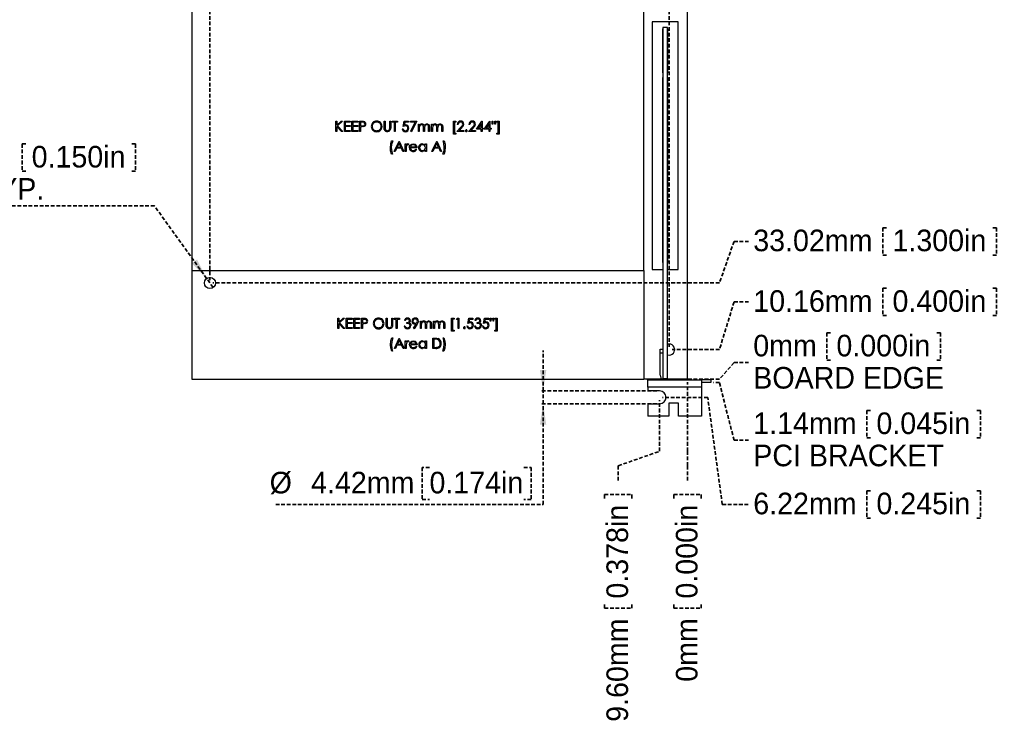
# Model space of a CAD drawing. Header units: millimetres. Extents: x 0 to 1280, y 0 to 1010.
# Tile 6 of 14: x 343 to 681, y 615 to 857. Entities that reach past the tile are written whole.
import ezdxf

# ---------------------------------------------------------------- set-up
doc = ezdxf.new("R2010")
doc.units = ezdxf.units.MM
doc.linetypes.add('SLD-Dashed', pattern=[1.905, 1.27, -0.635])
doc.linetypes.add('SLD-Solid', pattern=[0])
doc.layers.add('LAYER1', color=179, linetype='SLD-Dashed', lineweight=35)
doc.layers.add('SLD-0', color=179, linetype='SLD-Solid')
doc.styles.add('SLDTEXTSTYLE0', font='ARIAL.TTF', dxfattribs={"width": 0.948})
doc.dimstyles.new('SLDDIMSTYLE0', dxfattribs={"dimtxt": 7.408333, "dimasz": 2.116667, "dimexe": 0, "dimexo": 0.0625, "dimgap": 1.852083, "dimtad": 0, "dimtih": 1, "dimtoh": 1, "dimdec": 0, "dimrnd": 1e-09, "dimdsep": 46, "dimtxsty": 'SLDTEXTSTYLE0', "dimblk1": 'NONE', "dimblk2": 'NONE', "dimsah": 1, "dimcen": 0.09, "dimadec": 0, "dimazin": 2, "dimtfac": 1, "dimtdec": 0, "dimtofl": 0, "dimtmove": 0, "dimatfit": 3, "dimldrblk": 'NONE', "dimfxl": 1, "dimfrac": 2, "dimtolj": 1, "dimtzin": 12, "dimarcsym": 0})
doc.dimstyles.new('SLDDIMSTYLE1', dxfattribs={"dimtxt": 7.408333, "dimasz": 2.116667, "dimexe": 0, "dimexo": 0.0625, "dimgap": 1.852083, "dimtad": 0, "dimtih": 1, "dimtoh": 1, "dimrnd": 1e-09, "dimzin": 12, "dimdsep": 46, "dimtxsty": 'SLDTEXTSTYLE0', "dimblk1": 'NONE', "dimblk2": 'NONE', "dimsah": 1, "dimcen": 0.09, "dimsd2": 1, "dimadec": 0, "dimazin": 3, "dimtfac": 1, "dimtdec": 0, "dimtofl": 0, "dimtmove": 0, "dimatfit": 3, "dimldrblk": 'NONE', "dimfxl": 1, "dimfrac": 2, "dimtolj": 1, "dimtzin": 12, "dimarcsym": 0})
doc.dimstyles.new('SLDDIMSTYLE3', dxfattribs={"dimtxt": 7.408333, "dimasz": 2.116667, "dimexe": 0, "dimexo": 0.0625, "dimgap": 1.852083, "dimtad": 0, "dimtih": 1, "dimtoh": 1, "dimrnd": 1e-09, "dimzin": 4, "dimdsep": 46, "dimtxsty": 'SLDTEXTSTYLE0', "dimblk1": 'NONE', "dimblk2": 'NONE', "dimsah": 1, "dimcen": 0.09, "dimsd2": 1, "dimadec": 0, "dimazin": 1, "dimtfac": 1, "dimtdec": 0, "dimtofl": 0, "dimtmove": 0, "dimatfit": 3, "dimldrblk": 'NONE', "dimfxl": 1, "dimfrac": 2, "dimtolj": 1, "dimtzin": 12, "dimarcsym": 0})
doc.dimstyles.new('SLDDIMSTYLE4', dxfattribs={"dimtxt": 7.408333, "dimasz": 2.116667, "dimexe": 0, "dimexo": 0.0625, "dimgap": 1.852083, "dimtad": 0, "dimtih": 1, "dimtoh": 1, "dimrnd": 1e-09, "dimzin": 12, "dimdsep": 46, "dimtxsty": 'SLDTEXTSTYLE0', "dimblk1": 'NONE', "dimblk2": 'NONE', "dimsah": 1, "dimcen": 0.09, "dimadec": 0, "dimazin": 3, "dimtfac": 1, "dimtofl": 0, "dimtmove": 0, "dimatfit": 3, "dimldrblk": 'NONE', "dimfxl": 1, "dimfrac": 2, "dimtolj": 1, "dimtzin": 12, "dimarcsym": 0})
doc.dimstyles.new('SLDDIMSTYLE7', dxfattribs={"dimtxt": 7.408333, "dimasz": 2.116667, "dimexe": 0, "dimexo": 0.0625, "dimgap": 1.852083, "dimtad": 0, "dimtih": 1, "dimtoh": 1, "dimrnd": 1e-09, "dimzin": 12, "dimdsep": 46, "dimtxsty": 'SLDTEXTSTYLE0', "dimblk1": 'NONE', "dimblk2": 'NONE', "dimsah": 1, "dimcen": 0, "dimadec": 0, "dimazin": 3, "dimtfac": 1, "dimtmove": 0, "dimatfit": 3, "dimldrblk": 'NONE', "dimfxl": 1, "dimfrac": 2, "dimtolj": 1, "dimtzin": 12, "dimarcsym": 0})

# ---------------------------------------------------------------- blocks, each defined once
blk = doc.blocks.new('_D_16')
at = {"layer": 'LAYER1'}
for p, q in [((572.2, 709.15), (572.2, 732.85)), ((572.2, 704.15), (572.2, 709.15)), ((572.2, 704.15), (572.2, 699.15)), ((567.51, 694.27), (576.89, 694.27)), ((567.51, 694.27), (567.51, 692.62)), ((576.89, 694.27), (576.89, 692.62)), ((567.51, 655.31), (567.51, 656.96)), ((567.51, 655.31), (576.89, 655.31)), ((576.89, 655.31), (576.89, 656.96))]:
    blk.add_line(p, q, dxfattribs=at)
at = {"layer": 'LAYER1', "char_height": 7.408, "attachment_point": 1, "rotation": 90, "style": 'SLDTEXTSTYLE0'}
for s, insert in [('0.000in', (568.17, 658.61)), ('0mm', (568.17, 630.08))]:
    blk.add_mtext(s, dxfattribs=dict(at, insert=insert))
blk = doc.blocks.new('_None')
blk = doc.blocks.new('_D_17')
at = {"layer": 'LAYER1'}
for p, q in [((562.6, 709.15), (562.6, 726.62)), ((548.39, 704.15), (562.6, 709.15)), ((548.39, 704.15), (548.39, 699.15)), ((543.7, 694.27), (553.08, 694.27)), ((543.7, 694.27), (543.7, 692.62)), ((553.08, 694.27), (553.08, 692.62)), ((543.7, 655.31), (543.7, 656.96)), ((543.7, 655.31), (553.08, 655.31)), ((553.08, 655.31), (553.08, 656.96))]:
    blk.add_line(p, q, dxfattribs=at)
at = {"layer": 'LAYER1', "char_height": 7.408, "attachment_point": 1, "rotation": 90, "style": 'SLDTEXTSTYLE0'}
for s, insert in [('0.378in', (544.36, 658.61)), ('9.60mm', (544.36, 616.36))]:
    blk.add_mtext(s, dxfattribs=dict(at, insert=insert))
blk = doc.blocks.new('_D_18')
at = {"layer": 'LAYER1'}
for p, q in [((619.94, 749.75), (619.94, 740.37)), ((619.94, 749.75), (621.59, 749.75)), ((658.89, 749.75), (657.25, 749.75)), ((658.89, 749.75), (658.89, 740.37)), ((588.12, 739.54), (583.12, 733.85)), ((588.12, 739.54), (593.12, 739.54)), ((619.94, 740.37), (621.59, 740.37)), ((658.89, 740.37), (657.25, 740.37)), ((583.12, 733.85), (558.2, 733.85))]:
    blk.add_line(p, q, dxfattribs=at)
at = {"layer": 'LAYER1', "char_height": 7.408, "attachment_point": 1, "style": 'SLDTEXTSTYLE0'}
for s, insert in [('0mm', (594.71, 749.09)), ('0.000in', (623.23, 749.09)), ('BOARD EDGE', (594.71, 738.05))]:
    blk.add_mtext(s, dxfattribs=dict(at, insert=insert))
blk = doc.blocks.new('_D_19')
at = {"layer": 'LAYER1'}
for p, q in [((639.15, 765.04), (639.15, 755.65)), ((639.15, 765.04), (640.8, 765.04)), ((678.11, 765.04), (676.46, 765.04)), ((678.11, 765.04), (678.11, 755.65)), ((588.12, 760.34), (583.12, 744.01)), ((588.12, 760.34), (593.12, 760.34)), ((639.15, 755.65), (640.8, 755.65)), ((678.11, 755.65), (676.46, 755.65)), ((583.12, 744.01), (566.85, 744.01))]:
    blk.add_line(p, q, dxfattribs=at)
at = {"layer": 'LAYER1', "char_height": 7.408, "attachment_point": 1, "style": 'SLDTEXTSTYLE0'}
for s, insert in [('10.16mm', (594.71, 764.37)), ('0.400in', (642.45, 764.37))]:
    blk.add_mtext(s, dxfattribs=dict(at, insert=insert))
blk = doc.blocks.new('_D_20')
at = {"layer": 'LAYER1'}
for p, q in [((639.15, 785.82), (639.15, 776.44)), ((639.15, 785.82), (640.8, 785.82)), ((678.11, 785.82), (676.46, 785.82)), ((678.11, 785.82), (678.11, 776.44)), ((588.12, 781.13), (583.12, 766.87)), ((588.12, 781.13), (593.12, 781.13)), ((639.15, 776.44), (640.8, 776.44)), ((678.11, 776.44), (676.46, 776.44)), ((583.12, 766.87), (409.37, 766.87))]:
    blk.add_line(p, q, dxfattribs=at)
at = {"layer": 'LAYER1', "char_height": 7.408, "attachment_point": 1, "style": 'SLDTEXTSTYLE0'}
for s, insert in [('33.02mm', (594.71, 785.16)), ('1.300in', (642.45, 785.16))]:
    blk.add_mtext(s, dxfattribs=dict(at, insert=insert))
blk = doc.blocks.new('_D_23')
at = {"layer": 'LAYER1', "color": 7}
for p, q in [((583.12, 732.7), (581.12, 732.7)), ((588.12, 712.91), (583.12, 732.7)), ((633.66, 723.12), (633.66, 713.73)), ((633.66, 723.12), (635.31, 723.12)), ((672.61, 723.12), (670.97, 723.12)), ((672.61, 723.12), (672.61, 713.73)), ((588.12, 712.91), (593.12, 712.91)), ((633.66, 713.73), (635.31, 713.73)), ((672.61, 713.73), (670.97, 713.73))]:
    blk.add_line(p, q, dxfattribs=at)
at = {"layer": 'LAYER1', "color": 7, "attachment_point": 1, "style": 'SLDTEXTSTYLE0'}
for s, insert, char_height in [('0.045in', (636.95, 722.45), 7.408), ('1.14mm', (594.71, 722.45), 7.408), ('PCI BRACKET', (594.71, 711.41), 7.4083)]:
    blk.add_mtext(s, dxfattribs=dict(at, insert=insert, char_height=char_height))
blk = doc.blocks.new('_D_24')
at = {"layer": 'LAYER1'}
for p, q in [((579.1, 727.62), (563.6, 727.62)), ((584.1, 690.91), (579.1, 727.62)), ((633.66, 695.6), (633.66, 686.21)), ((633.66, 695.6), (635.31, 695.6)), ((672.61, 695.6), (670.97, 695.6)), ((672.61, 695.6), (672.61, 686.21)), ((584.1, 690.91), (593.12, 690.91)), ((633.66, 686.21), (635.31, 686.21)), ((672.61, 686.21), (670.97, 686.21))]:
    blk.add_line(p, q, dxfattribs=at)
at = {"layer": 'LAYER1', "char_height": 7.408, "attachment_point": 1, "style": 'SLDTEXTSTYLE0'}
for s, insert in [('6.22mm', (594.71, 694.94)), ('0.245in', (636.95, 694.94))]:
    blk.add_mtext(s, dxfattribs=dict(at, insert=insert))
blk = doc.blocks.new('_D_26')
at = {"layer": 'LAYER1', "color": 7}
for p, q in [((552.64, 992.83), (552.64, 995.3)), ((552.64, 995.3), (563.69, 995.3)), ((563.69, 995.3), (563.69, 992.83)), ((552.64, 960.45), (552.64, 957.98)), ((563.69, 957.98), (563.69, 960.45)), ((552.64, 957.98), (563.69, 957.98)), ((558.16, 914.85), (558.16, 919.85)), ((558.16, 914.85), (565.85, 909.85)), ((565.85, 909.85), (565.85, 745.01))]:
    blk.add_line(p, q, dxfattribs=at)
at = {"layer": 'LAYER1', "color": 7, "char_height": 7.408, "attachment_point": 1, "rotation": 90, "style": 'SLDTEXTSTYLE0'}
for s, insert in [('0.250in', (554.14, 960.45)), ('6.35mm', (554.14, 919.85))]:
    blk.add_mtext(s, dxfattribs=dict(at, insert=insert))
blk = doc.blocks.new('_D_27')
at = {"layer": 'LAYER1', "color": 7}
for p, q in [((411.35, 1003.81), (411.35, 1006.28)), ((411.35, 1006.28), (422.39, 1006.28)), ((422.39, 1006.28), (422.39, 1003.81)), ((411.35, 971.43), (411.35, 968.96)), ((422.39, 968.96), (422.39, 971.43)), ((411.35, 968.96), (422.39, 968.96)), ((416.87, 914.85), (416.87, 919.85)), ((416.87, 914.85), (408.37, 909.85)), ((408.37, 909.85), (408.37, 767.87))]:
    blk.add_line(p, q, dxfattribs=at)
at = {"layer": 'LAYER1', "color": 7, "char_height": 7.408, "attachment_point": 1, "rotation": 90, "style": 'SLDTEXTSTYLE0'}
for s, insert in [('6.450in', (412.84, 971.43)), ('163.83mm', (412.84, 919.85))]:
    blk.add_mtext(s, dxfattribs=dict(at, insert=insert))
blk = doc.blocks.new('_D_29')
at = {"layer": 'LAYER1'}
for p, q in [((343.95, 814.53), (343.95, 805.15)), ((343.95, 814.53), (345.6, 814.53)), ((382.91, 814.53), (381.26, 814.53)), ((382.91, 814.53), (382.91, 805.15)), ((343.95, 805.15), (345.6, 805.15)), ((382.91, 805.15), (381.26, 805.15)), ((389.37, 793.28), (292.93, 793.28)), ((407.26, 768.41), (389.37, 793.28)), ((409.48, 765.32), (407.26, 768.41))]:
    blk.add_line(p, q, dxfattribs=at)
blk.add_solid([(407.26, 768.41), (403.96, 774.9), (402.16, 773.6)], dxfattribs=at)
at = {"layer": 'LAYER1', "char_height": 7.408, "attachment_point": 1, "style": 'SLDTEXTSTYLE0'}
for s, insert in [('%%c', (290.81, 813.87)), ('3.81mm', (305, 813.87)), ('0.150in', (347.25, 813.87)), ('TYP.', (329.78, 802.83))]:
    blk.add_mtext(s, dxfattribs=dict(at, insert=insert))
blk = doc.blocks.new('_D_30')
at = {"layer": 'LAYER1', "color": 7}
for p, q in [((522.64, 729.83), (522.64, 743.66)), ((561.6, 729.83), (521.64, 729.83)), ((522.64, 725.41), (522.64, 729.83)), ((561.6, 725.41), (521.64, 725.41)), ((522.64, 690.91), (522.64, 725.41)), ((483.67, 703.6), (481.2, 703.6)), ((481.2, 703.6), (481.2, 692.55)), ((516.05, 703.6), (518.52, 703.6)), ((518.52, 703.6), (518.52, 692.55)), ((481.2, 692.55), (483.67, 692.55)), ((518.52, 692.55), (516.05, 692.55)), ((430.93, 690.91), (522.64, 690.91))]:
    blk.add_line(p, q, dxfattribs=at)
for points in [[(522.64, 729.83), (523.74, 737.02), (521.53, 737.02)], [(522.64, 725.41), (521.53, 718.22), (523.74, 718.22)]]:
    blk.add_solid(points, dxfattribs=at)
at = {"layer": 'LAYER1', "color": 7, "char_height": 7.408, "attachment_point": 1, "style": 'SLDTEXTSTYLE0'}
for s, insert in [('%%c', (428.87, 702.1)), ('0.174in', (483.67, 702.1)), ('4.42mm', (443.07, 702.1))]:
    blk.add_mtext(s, dxfattribs=dict(at, insert=insert))

msp = doc.modelspace()

# ---------------------------------------------------------------- linework, layer by layer
at = {"layer": 'SLD-0', "color": 7, "linetype": 'SLD-Solid', "lineweight": 25}
for p, q in [((572.201, 733.846), (572.201, 903.846)), ((402.201, 865.846), (402.201, 771.195)), ((557.201, 771.195), (557.201, 865.846)), ((560.095, 856.401), (560.095, 771.438)), ((568.985, 856.401), (560.095, 856.401)), ((563.753, 854.525), (563.753, 734.125)), ((565.34, 854.525), (563.753, 854.525)), ((565.34, 734.125), (565.34, 854.525)), ((568.985, 771.438), (568.985, 856.401)), ((563.753, 854), (563.613, 854)), ((563.613, 854), (563.613, 838.938)), ((565.467, 854), (565.34, 854)), ((565.467, 838.938), (565.467, 854)), ((563.613, 838.938), (563.753, 838.938)), ((565.34, 838.938), (565.467, 838.938)), ((563.753, 837.338), (563.613, 837.338)), ((563.613, 837.338), (563.613, 773.838)), ((565.467, 837.338), (565.34, 837.338)), ((565.467, 773.838), (565.467, 837.338)), ((451.611, 818.82), (451.611, 822.32)), ((451.611, 822.32), (451.925, 822.32)), ((451.925, 822.32), (451.925, 820.987)), ((451.925, 820.987), (453.385, 822.32)), ((453.549, 818.82), (451.925, 820.509)), ((451.925, 820.509), (451.925, 818.82)), ((453.833, 822.32), (452.113, 820.749)), ((452.113, 820.749), (453.967, 818.82)), ((453.385, 822.32), (453.833, 822.32)), ((454.483, 822.32), (456.458, 822.32)), ((454.483, 818.82), (454.483, 822.32)), ((456.458, 821.961), (454.797, 821.961)), ((454.797, 821.961), (454.797, 820.884)), ((454.797, 820.884), (456.458, 820.884)), ((456.458, 820.525), (454.797, 820.525)), ((454.797, 820.525), (454.797, 819.179)), ((456.458, 822.32), (456.458, 821.961)), ((456.458, 820.884), (456.458, 820.525)), ((457.086, 822.32), (459.06, 822.32)), ((457.086, 818.82), (457.086, 822.32)), ((459.06, 821.961), (457.4, 821.961)), ((457.4, 821.961), (457.4, 820.884)), ((457.4, 820.884), (459.06, 820.884)), ((459.06, 820.525), (457.4, 820.525)), ((457.4, 820.525), (457.4, 819.179)), ((459.06, 822.32), (459.06, 821.961)), ((459.06, 820.884), (459.06, 820.525)), ((459.688, 822.32), (460.375, 822.32)), ((459.688, 818.82), (459.688, 822.32)), ((460.643, 821.961), (460.002, 821.961)), ((460.002, 821.961), (460.002, 820.794)), ((460.002, 820.794), (460.615, 820.786)), ((460.375, 822.32), (460.823, 822.309)), ((460.615, 820.786), (461.222, 820.878)), ((461.233, 821.872), (460.643, 821.961)), ((460.823, 822.309), (461.172, 822.267)), ((461.222, 820.878), (461.349, 820.965)), ((461.355, 821.784), (461.233, 821.872)), ((461.349, 820.965), (461.447, 821.085)), ((461.448, 821.666), (461.355, 821.784)), ((461.447, 821.085), (461.528, 821.379)), ((461.528, 821.379), (461.448, 821.666)), ((468.124, 822.32), (468.438, 822.32)), ((468.124, 820.206), (468.124, 822.32)), ((468.438, 822.32), (468.438, 820.223)), ((470.054, 820.223), (470.054, 822.32)), ((470.054, 822.32), (470.368, 822.32)), ((470.368, 822.32), (470.368, 820.206)), ((470.861, 822.32), (472.701, 822.32)), ((470.861, 821.961), (470.861, 822.32)), ((471.624, 821.961), (470.861, 821.961)), ((471.624, 818.82), (471.624, 821.961)), ((472.701, 821.961), (471.938, 821.961)), ((471.938, 821.961), (471.938, 818.82)), ((472.701, 822.32), (472.701, 821.961)), ((474.675, 820.57), (475.034, 822.32)), ((475.007, 820.682), (474.675, 820.57)), ((475.447, 820.749), (475.007, 820.682)), ((475.034, 822.32), (476.47, 822.32)), ((475.28, 821.961), (475.091, 821.04)), ((475.091, 821.04), (475.32, 821.093)), ((476.47, 821.961), (475.28, 821.961)), ((475.32, 821.093), (475.504, 821.108)), ((476.47, 822.32), (476.47, 821.961)), ((477.188, 822.32), (479.342, 822.32)), ((477.188, 821.961), (477.188, 822.32)), ((478.811, 821.961), (477.188, 821.961)), ((477.231, 818.879), (478.811, 821.961)), ((479.342, 822.32), (477.502, 818.73)), ((479.881, 821.377), (480.195, 821.377)), ((479.881, 818.82), (479.881, 821.377)), ((480.195, 821.377), (480.195, 820.933)), ((480.195, 820.933), (480.376, 821.152)), ((480.296, 820.614), (480.195, 819.896)), ((480.467, 820.87), (480.296, 820.614)), ((480.376, 821.152), (480.549, 821.293)), ((480.721, 821.045), (480.467, 820.87)), ((480.549, 821.293), (480.837, 821.397)), ((481.022, 821.108), (480.721, 821.045)), ((480.837, 821.397), (481.077, 821.422)), ((481.341, 821.026), (481.022, 821.108)), ((481.47, 820.92), (481.341, 821.026)), ((481.558, 820.78), (481.47, 820.92)), ((481.62, 820.453), (481.558, 820.78)), ((482.071, 820.669), (481.964, 820.25)), ((482.194, 820.849), (482.071, 820.669)), ((482.361, 820.988), (482.194, 820.849)), ((482.559, 821.078), (482.361, 820.988)), ((482.774, 821.108), (482.559, 821.078)), ((483.077, 821.039), (482.774, 821.108)), ((482.829, 821.422), (483.14, 821.368)), ((483.203, 820.947), (483.077, 821.039)), ((483.14, 821.368), (483.407, 821.2)), ((483.296, 820.822), (483.203, 820.947)), ((483.369, 820.519), (483.296, 820.822)), ((483.381, 820.206), (483.369, 820.519)), ((483.407, 821.2), (483.587, 820.941)), ((483.587, 820.941), (483.695, 820.205)), ((484.413, 821.377), (484.727, 821.377)), ((484.413, 818.82), (484.413, 821.377)), ((484.727, 821.377), (484.727, 820.933)), ((484.727, 820.933), (484.908, 821.152)), ((484.828, 820.614), (484.727, 819.896)), ((484.999, 820.87), (484.828, 820.614)), ((484.908, 821.152), (485.082, 821.293)), ((485.253, 821.045), (484.999, 820.87)), ((485.082, 821.293), (485.369, 821.397)), ((485.554, 821.108), (485.253, 821.045)), ((485.369, 821.397), (485.609, 821.422)), ((485.873, 821.026), (485.554, 821.108)), ((486.002, 820.92), (485.873, 821.026)), ((486.09, 820.78), (486.002, 820.92)), ((486.152, 820.453), (486.09, 820.78)), ((486.603, 820.669), (486.496, 820.25)), ((486.726, 820.849), (486.603, 820.669)), ((486.893, 820.988), (486.726, 820.849)), ((487.091, 821.078), (486.893, 820.988)), ((487.306, 821.108), (487.091, 821.078)), ((487.609, 821.039), (487.306, 821.108)), ((487.361, 821.422), (487.672, 821.368)), ((487.735, 820.947), (487.609, 821.039)), ((487.672, 821.368), (487.939, 821.2)), ((487.828, 820.822), (487.735, 820.947)), ((487.901, 820.519), (487.828, 820.822)), ((487.913, 820.206), (487.901, 820.519)), ((487.939, 821.2), (488.119, 820.941)), ((488.119, 820.941), (488.227, 820.205)), ((491.951, 817.877), (491.951, 822.409)), ((491.951, 822.409), (492.759, 822.409)), ((492.759, 822.05), (492.265, 822.05)), ((492.265, 822.05), (492.265, 818.236)), ((492.759, 822.409), (492.759, 822.05)), ((493.522, 821.243), (493.208, 821.243)), ((497.515, 821.243), (497.201, 821.243)), ((499.759, 819.627), (501.669, 822.409)), ((501.419, 821.506), (500.376, 819.986)), ((501.419, 819.986), (501.419, 821.506)), ((501.669, 822.409), (501.733, 822.409)), ((501.733, 822.409), (501.733, 819.986)), ((502.451, 819.627), (504.362, 822.409)), ((504.111, 821.506), (503.068, 819.986)), ((504.111, 819.986), (504.111, 821.506)), ((504.362, 822.409), (504.425, 822.409)), ((504.425, 822.409), (504.425, 819.986)), ((505.19, 821.332), (505.143, 822.409)), ((505.143, 822.409), (505.458, 822.409)), ((505.411, 821.332), (505.19, 821.332)), ((505.458, 822.409), (505.411, 821.332)), ((506.133, 821.332), (506.086, 822.409)), ((506.086, 822.409), (506.4, 822.409)), ((506.351, 821.332), (506.133, 821.332)), ((506.4, 822.409), (506.351, 821.332)), ((506.759, 822.05), (506.759, 822.409)), ((506.759, 822.409), (507.567, 822.409)), ((507.252, 822.05), (506.759, 822.05)), ((507.252, 818.236), (507.252, 822.05)), ((507.567, 822.409), (507.567, 817.877)), ((451.925, 818.82), (451.611, 818.82)), ((453.967, 818.82), (453.549, 818.82)), ((456.458, 818.82), (454.483, 818.82)), ((454.797, 819.179), (456.458, 819.179)), ((456.458, 819.179), (456.458, 818.82)), ((459.06, 818.82), (457.086, 818.82)), ((457.4, 819.179), (459.06, 819.179)), ((459.06, 819.179), (459.06, 818.82)), ((460.002, 818.82), (459.688, 818.82)), ((460.253, 820.435), (460.002, 820.435)), ((460.002, 820.435), (460.002, 818.82)), ((460.646, 820.442), (460.253, 820.435)), ((461.144, 820.493), (460.646, 820.442)), ((468.132, 819.879), (468.124, 820.206)), ((468.187, 819.468), (468.132, 819.879)), ((468.438, 820.223), (468.441, 819.962)), ((468.441, 819.962), (468.452, 819.757)), ((468.452, 819.757), (468.55, 819.451)), ((468.55, 819.451), (468.78, 819.228)), ((468.78, 819.228), (469.263, 819.089)), ((469.726, 818.821), (469.28, 818.73)), ((470.086, 819.1), (469.726, 818.821)), ((470.018, 819.679), (470.05, 819.983)), ((470.05, 819.983), (470.054, 820.223)), ((470.322, 819.625), (470.086, 819.1)), ((470.368, 820.206), (470.322, 819.625)), ((471.938, 818.82), (471.624, 818.82)), ((474.317, 819.717), (474.631, 819.717)), ((477.502, 818.73), (477.231, 818.879)), ((480.195, 818.82), (479.881, 818.82)), ((480.195, 819.896), (480.195, 818.82)), ((481.631, 820.12), (481.62, 820.453)), ((481.631, 818.82), (481.631, 820.12)), ((481.945, 818.82), (481.631, 818.82)), ((481.964, 820.25), (481.945, 819.815)), ((481.945, 819.815), (481.945, 818.82)), ((483.381, 818.82), (483.381, 820.206)), ((483.695, 818.82), (483.381, 818.82)), ((483.695, 820.205), (483.695, 818.82)), ((484.727, 818.82), (484.413, 818.82)), ((484.727, 819.896), (484.727, 818.82)), ((486.163, 820.12), (486.152, 820.453)), ((486.163, 818.82), (486.163, 820.12)), ((486.477, 818.82), (486.163, 818.82)), ((486.496, 820.25), (486.477, 819.815)), ((486.477, 819.815), (486.477, 818.82)), ((487.913, 818.82), (487.913, 820.206)), ((488.227, 818.82), (487.913, 818.82)), ((488.227, 820.205), (488.227, 818.82)), ((492.759, 817.877), (491.951, 817.877)), ((492.265, 818.236), (492.759, 818.236)), ((492.759, 818.236), (492.759, 817.877)), ((493.073, 818.82), (494.43, 820.268)), ((495.451, 818.82), (493.073, 818.82)), ((494.698, 820.113), (493.822, 819.179)), ((493.822, 819.179), (495.451, 819.179)), ((495.451, 819.179), (495.451, 818.82)), ((497.067, 818.82), (498.424, 820.268)), ((499.445, 818.82), (497.067, 818.82)), ((498.692, 820.113), (497.816, 819.179)), ((497.816, 819.179), (499.445, 819.179)), ((499.445, 819.179), (499.445, 818.82)), ((501.419, 819.627), (499.759, 819.627)), ((500.376, 819.986), (501.419, 819.986)), ((501.419, 818.82), (501.419, 819.627)), ((501.733, 818.82), (501.419, 818.82)), ((501.733, 819.986), (502.137, 819.986)), ((502.137, 819.627), (501.733, 819.627)), ((501.733, 819.627), (501.733, 818.82)), ((502.137, 819.986), (502.137, 819.627)), ((504.111, 819.627), (502.451, 819.627)), ((503.068, 819.986), (504.111, 819.986)), ((504.111, 818.82), (504.111, 819.627)), ((504.425, 818.82), (504.111, 818.82)), ((504.425, 819.986), (504.829, 819.986)), ((504.829, 819.627), (504.425, 819.627)), ((504.425, 819.627), (504.425, 818.82)), ((504.829, 819.986), (504.829, 819.627)), ((506.759, 817.877), (506.759, 818.236)), ((506.759, 818.236), (507.252, 818.236)), ((507.567, 817.877), (506.759, 817.877)), ((470.278, 813.168), (470.399, 814.56)), ((470.399, 814.56), (470.682, 815.621)), ((470.685, 814.298), (470.592, 813.213)), ((470.682, 815.621), (471.086, 815.621)), ((471.086, 815.621), (470.685, 814.298)), ((471.579, 811.986), (473.24, 815.486)), ((473.259, 814.804), (472.625, 813.467)), ((473.24, 815.486), (473.284, 815.486)), ((473.875, 813.467), (473.259, 814.804)), ((473.284, 815.486), (474.9, 811.986)), ((475.349, 814.544), (475.663, 814.544)), ((475.349, 811.986), (475.349, 814.544)), ((475.663, 814.544), (475.663, 814.168)), ((476.3, 814.264), (476.227, 814.275)), ((476.287, 814.589), (476.446, 814.558)), ((476.388, 814.229), (476.3, 814.264)), ((476.56, 814.501), (476.388, 814.229)), ((476.446, 814.558), (476.56, 814.501)), ((476.784, 813.258), (476.877, 813.762)), ((476.877, 813.762), (477.079, 814.112)), ((477.079, 814.112), (477.584, 814.499)), ((477.23, 813.763), (477.132, 813.512)), ((477.436, 814.035), (477.23, 813.763)), ((477.703, 814.201), (477.436, 814.035)), ((477.584, 814.499), (478.079, 814.589)), ((478.095, 814.275), (477.703, 814.201)), ((478.079, 814.589), (478.719, 814.431)), ((478.719, 814.431), (479.109, 814.086)), ((479.109, 814.086), (479.336, 813.61)), ((481.269, 814.589), (481.917, 814.429)), ((481.917, 814.429), (482.304, 814.071)), ((482.304, 814.071), (482.304, 814.544)), ((482.304, 814.544), (482.618, 814.544)), ((482.618, 814.544), (482.618, 811.986)), ((484.502, 811.986), (486.163, 815.486)), ((486.182, 814.804), (485.548, 813.467)), ((486.163, 815.486), (486.208, 815.486)), ((486.799, 813.467), (486.182, 814.804)), ((486.208, 815.486), (487.823, 811.986)), ((488.645, 814.668), (488.361, 815.621)), ((488.361, 815.621), (488.675, 815.621)), ((488.765, 813.407), (488.645, 814.668)), ((488.675, 815.621), (489.007, 814.424)), ((489.007, 814.424), (489.079, 813.449)), ((470.351, 812.195), (470.278, 813.168)), ((470.682, 810.999), (470.351, 812.195)), ((470.592, 813.213), (470.711, 811.952)), ((470.996, 810.999), (470.682, 810.999)), ((470.711, 811.952), (470.996, 810.999)), ((471.922, 811.986), (471.579, 811.986)), ((472.454, 813.108), (471.922, 811.986)), ((474.041, 813.108), (472.454, 813.108)), ((472.625, 813.467), (473.875, 813.467)), ((474.558, 811.986), (474.041, 813.108)), ((474.9, 811.986), (474.558, 811.986)), ((475.663, 811.986), (475.349, 811.986)), ((475.669, 813.234), (475.663, 812.846)), ((475.663, 812.846), (475.663, 811.986)), ((475.719, 813.724), (475.669, 813.234)), ((479.387, 813.198), (477.099, 813.198)), ((477.132, 813.512), (479.073, 813.512)), ((478.973, 812.794), (479.252, 812.648)), ((479.336, 813.61), (479.387, 813.198)), ((481.773, 812.034), (481.259, 811.941)), ((482.304, 812.429), (481.773, 812.034)), ((482.304, 811.986), (482.304, 812.429)), ((482.618, 811.986), (482.304, 811.986)), ((484.845, 811.986), (484.502, 811.986)), ((485.377, 813.108), (484.845, 811.986)), ((486.964, 813.108), (485.377, 813.108)), ((485.548, 813.467), (486.799, 813.467)), ((487.481, 811.986), (486.964, 813.108)), ((487.823, 811.986), (487.481, 811.986)), ((488.272, 810.999), (488.674, 812.322)), ((488.675, 810.999), (488.272, 810.999)), ((488.674, 812.322), (488.765, 813.407)), ((488.958, 812.059), (488.675, 810.999)), ((489.079, 813.449), (488.958, 812.059)), ((563.613, 773.838), (563.753, 773.838)), ((565.34, 773.838), (565.467, 773.838)), ((402.201, 771.195), (557.201, 771.195)), ((402.201, 771.195), (402.201, 733.846)), ((557.201, 771.195), (557.201, 733.846)), ((560.095, 771.438), (563.753, 771.438)), ((565.34, 771.438), (568.985, 771.438)), ((452.284, 754.745), (452.599, 754.745)), ((452.284, 751.245), (452.284, 754.745)), ((452.599, 754.745), (452.599, 753.412)), ((452.599, 753.412), (454.058, 754.745)), ((454.506, 754.745), (452.786, 753.174)), ((452.786, 753.174), (454.64, 751.245)), ((454.058, 754.745), (454.506, 754.745)), ((455.156, 751.245), (455.156, 754.745)), ((455.156, 754.745), (457.131, 754.745)), ((457.131, 754.386), (455.47, 754.386)), ((455.47, 754.386), (455.47, 753.309)), ((455.47, 753.309), (457.131, 753.309)), ((457.131, 754.745), (457.131, 754.386)), ((457.131, 753.309), (457.131, 752.95)), ((457.759, 754.745), (459.733, 754.745)), ((457.759, 751.245), (457.759, 754.745)), ((459.733, 754.386), (458.073, 754.386)), ((458.073, 754.386), (458.073, 753.309)), ((458.073, 753.309), (459.733, 753.309)), ((459.733, 754.745), (459.733, 754.386)), ((459.733, 753.309), (459.733, 752.95)), ((460.361, 754.745), (461.048, 754.745)), ((460.361, 751.245), (460.361, 754.745)), ((461.316, 754.386), (460.675, 754.386)), ((460.675, 754.386), (460.675, 753.219)), ((460.675, 753.219), (461.288, 753.211)), ((461.048, 754.745), (461.496, 754.734)), ((461.288, 753.211), (461.895, 753.303)), ((461.906, 754.297), (461.316, 754.386)), ((461.496, 754.734), (461.845, 754.692)), ((461.895, 753.303), (462.022, 753.39)), ((462.028, 754.209), (461.906, 754.297)), ((462.022, 753.39), (462.12, 753.51)), ((462.121, 754.091), (462.028, 754.209)), ((462.12, 753.51), (462.201, 753.804)), ((462.201, 753.804), (462.121, 754.091)), ((468.797, 754.745), (469.111, 754.745)), ((468.797, 752.631), (468.797, 754.745)), ((469.111, 754.745), (469.111, 752.648)), ((470.727, 752.648), (470.727, 754.745)), ((470.727, 754.745), (471.041, 754.745)), ((471.041, 754.745), (471.041, 752.631)), ((471.534, 754.386), (471.534, 754.745)), ((471.534, 754.745), (473.374, 754.745)), ((472.297, 754.386), (471.534, 754.386)), ((472.297, 751.245), (472.297, 754.386)), ((473.374, 754.386), (472.611, 754.386)), ((472.611, 754.386), (472.611, 751.245)), ((473.374, 754.745), (473.374, 754.386)), ((475.393, 753.937), (475.079, 753.937)), ((475.932, 753.354), (476.504, 753.475)), ((475.932, 752.995), (475.932, 753.354)), ((476.641, 752.847), (475.932, 752.995)), ((476.544, 754.372), (476.125, 754.475)), ((476.504, 753.475), (476.735, 753.653)), ((476.748, 754.187), (476.544, 754.372)), ((476.735, 753.653), (476.805, 753.782)), ((476.735, 753.205), (476.967, 753.062)), ((476.829, 753.926), (476.748, 754.187)), ((476.805, 753.782), (476.829, 753.926)), ((476.967, 753.062), (477.114, 752.906)), ((479.729, 753.155), (479.477, 752.731)), ((479.881, 753.759), (479.729, 753.155)), ((480.554, 753.802), (480.868, 753.802)), ((480.554, 751.245), (480.554, 753.802)), ((480.868, 753.802), (480.868, 753.358)), ((480.868, 753.358), (481.049, 753.577)), ((480.969, 753.039), (480.868, 752.321)), ((481.14, 753.295), (480.969, 753.039)), ((481.049, 753.577), (481.223, 753.718)), ((481.394, 753.47), (481.14, 753.295)), ((481.223, 753.718), (481.51, 753.822)), ((481.695, 753.533), (481.394, 753.47)), ((481.51, 753.822), (481.75, 753.847)), ((482.014, 753.451), (481.695, 753.533)), ((482.143, 753.345), (482.014, 753.451)), ((482.231, 753.205), (482.143, 753.345)), ((482.293, 752.878), (482.231, 753.205)), ((482.744, 753.094), (482.637, 752.675)), ((482.867, 753.274), (482.744, 753.094)), ((483.034, 753.413), (482.867, 753.274)), ((483.232, 753.503), (483.034, 753.413)), ((483.447, 753.533), (483.232, 753.503)), ((483.75, 753.464), (483.447, 753.533)), ((483.502, 753.847), (483.813, 753.793)), ((483.876, 753.372), (483.75, 753.464)), ((483.813, 753.793), (484.08, 753.625)), ((483.97, 753.247), (483.876, 753.372)), ((484.042, 752.944), (483.97, 753.247)), ((484.08, 753.625), (484.26, 753.366)), ((484.26, 753.366), (484.368, 752.63)), ((485.086, 753.802), (485.4, 753.802)), ((485.086, 751.245), (485.086, 753.802)), ((485.4, 753.802), (485.4, 753.358)), ((485.4, 753.358), (485.581, 753.577)), ((485.501, 753.039), (485.4, 752.321)), ((485.672, 753.295), (485.501, 753.039)), ((485.581, 753.577), (485.755, 753.718)), ((485.926, 753.47), (485.672, 753.295)), ((485.755, 753.718), (486.042, 753.822)), ((486.227, 753.533), (485.926, 753.47)), ((486.042, 753.822), (486.282, 753.847)), ((486.546, 753.451), (486.227, 753.533)), ((486.675, 753.345), (486.546, 753.451)), ((486.763, 753.205), (486.675, 753.345)), ((486.825, 752.878), (486.763, 753.205)), ((487.276, 753.094), (487.169, 752.675)), ((487.399, 753.274), (487.276, 753.094)), ((487.566, 753.413), (487.399, 753.274)), ((487.764, 753.503), (487.566, 753.413)), ((487.979, 753.533), (487.764, 753.503)), ((488.282, 753.464), (487.979, 753.533)), ((488.034, 753.847), (488.345, 753.793)), ((488.408, 753.372), (488.282, 753.464)), ((488.345, 753.793), (488.613, 753.625)), ((488.502, 753.247), (488.408, 753.372)), ((488.574, 752.944), (488.502, 753.247)), ((488.613, 753.625), (488.792, 753.366)), ((488.792, 753.366), (488.9, 752.63)), ((491.278, 754.834), (492.086, 754.834)), ((491.278, 750.302), (491.278, 754.834)), ((492.086, 754.475), (491.592, 754.475)), ((491.592, 754.475), (491.592, 750.661)), ((492.086, 754.834), (492.086, 754.475)), ((492.938, 754.386), (493.144, 754.745)), ((493.477, 754.386), (492.938, 754.386)), ((493.144, 754.745), (493.791, 754.745)), ((493.477, 751.245), (493.477, 754.386)), ((493.791, 754.745), (493.791, 751.245)), ((496.797, 752.995), (497.156, 754.745)), ((497.129, 753.107), (496.797, 752.995)), ((497.569, 753.174), (497.129, 753.107)), ((497.156, 754.745), (498.592, 754.745)), ((497.402, 754.386), (497.213, 753.465)), ((497.213, 753.465), (497.442, 753.518)), ((498.592, 754.386), (497.402, 754.386)), ((497.442, 753.518), (497.625, 753.533)), ((498.592, 754.745), (498.592, 754.386)), ((499.534, 753.937), (499.22, 753.937)), ((500.073, 753.354), (500.645, 753.475)), ((500.073, 752.995), (500.073, 753.354)), ((500.782, 752.847), (500.073, 752.995)), ((500.685, 754.372), (500.266, 754.475)), ((500.645, 753.475), (500.876, 753.653)), ((500.889, 754.187), (500.685, 754.372)), ((500.876, 753.653), (500.946, 753.782)), ((500.876, 753.205), (501.108, 753.062)), ((500.97, 753.926), (500.889, 754.187)), ((500.946, 753.782), (500.97, 753.926)), ((501.108, 753.062), (501.255, 752.906)), ((502.182, 752.995), (502.541, 754.745)), ((502.514, 753.107), (502.182, 752.995)), ((502.953, 753.174), (502.514, 753.107)), ((502.541, 754.745), (503.977, 754.745)), ((502.786, 754.386), (502.598, 753.465)), ((502.598, 753.465), (502.826, 753.518)), ((503.977, 754.386), (502.786, 754.386)), ((502.826, 753.518), (503.01, 753.533)), ((503.977, 754.745), (503.977, 754.386)), ((504.517, 753.757), (504.47, 754.834)), ((504.47, 754.834), (504.784, 754.834)), ((504.737, 753.757), (504.517, 753.757)), ((504.784, 754.834), (504.737, 753.757)), ((505.46, 753.757), (505.413, 754.834)), ((505.413, 754.834), (505.727, 754.834)), ((505.678, 753.757), (505.46, 753.757)), ((505.727, 754.834), (505.678, 753.757)), ((506.086, 754.834), (506.893, 754.834)), ((506.086, 754.475), (506.086, 754.834)), ((506.579, 754.475), (506.086, 754.475)), ((506.579, 750.661), (506.579, 754.475)), ((506.893, 754.834), (506.893, 750.302)), ((452.599, 751.245), (452.284, 751.245)), ((454.222, 751.245), (452.599, 752.934)), ((452.599, 752.934), (452.599, 751.245)), ((454.64, 751.245), (454.222, 751.245)), ((457.131, 751.245), (455.156, 751.245)), ((457.131, 752.95), (455.47, 752.95)), ((455.47, 752.95), (455.47, 751.604)), ((455.47, 751.604), (457.131, 751.604)), ((457.131, 751.604), (457.131, 751.245)), ((459.733, 751.245), (457.759, 751.245)), ((459.733, 752.95), (458.073, 752.95)), ((458.073, 752.95), (458.073, 751.604)), ((458.073, 751.604), (459.733, 751.604)), ((459.733, 751.604), (459.733, 751.245)), ((460.675, 751.245), (460.361, 751.245)), ((460.926, 752.86), (460.675, 752.86)), ((460.675, 752.86), (460.675, 751.245)), ((461.319, 752.867), (460.926, 752.86)), ((461.817, 752.918), (461.319, 752.867)), ((468.805, 752.304), (468.797, 752.631)), ((468.86, 751.893), (468.805, 752.304)), ((469.111, 752.648), (469.114, 752.387)), ((469.114, 752.387), (469.125, 752.182)), ((469.125, 752.182), (469.223, 751.876)), ((469.223, 751.876), (469.453, 751.653)), ((469.453, 751.653), (469.936, 751.514)), ((470.399, 751.246), (469.953, 751.155)), ((470.759, 751.525), (470.399, 751.246)), ((470.691, 752.104), (470.723, 752.408)), ((470.723, 752.408), (470.727, 752.648)), ((470.995, 752.05), (470.759, 751.525)), ((471.041, 752.631), (470.995, 752.05)), ((472.611, 751.245), (472.297, 751.245)), ((474.945, 752.187), (475.259, 752.187)), ((475.259, 752.187), (475.377, 751.895)), ((475.377, 751.895), (475.533, 751.703)), ((475.533, 751.703), (475.844, 751.547)), ((475.844, 751.547), (476.118, 751.514)), ((476.905, 752.599), (476.641, 752.847)), ((476.982, 752.435), (476.905, 752.599)), ((477.009, 752.254), (476.982, 752.435)), ((477.114, 752.906), (477.283, 752.575)), ((477.283, 752.575), (477.323, 752.284)), ((478.149, 751.33), (479.122, 752.752)), ((478.4, 751.155), (478.149, 751.33)), ((479.477, 752.731), (478.4, 751.155)), ((478.916, 752.731), (478.754, 752.725)), ((479.122, 752.752), (478.916, 752.731)), ((480.868, 751.245), (480.554, 751.245)), ((480.868, 752.321), (480.868, 751.245)), ((482.304, 752.545), (482.293, 752.878)), ((482.304, 751.245), (482.304, 752.545)), ((482.618, 751.245), (482.304, 751.245)), ((482.637, 752.675), (482.618, 752.24)), ((482.618, 752.24), (482.618, 751.245)), ((484.054, 752.631), (484.042, 752.944)), ((484.054, 751.245), (484.054, 752.631)), ((484.368, 751.245), (484.054, 751.245)), ((484.368, 752.63), (484.368, 751.245)), ((485.4, 751.245), (485.086, 751.245)), ((485.4, 752.321), (485.4, 751.245)), ((486.836, 752.545), (486.825, 752.878)), ((486.836, 751.245), (486.836, 752.545)), ((487.15, 751.245), (486.836, 751.245)), ((487.169, 752.675), (487.15, 752.24)), ((487.15, 752.24), (487.15, 751.245)), ((488.586, 752.631), (488.574, 752.944)), ((488.586, 751.245), (488.586, 752.631)), ((488.9, 751.245), (488.586, 751.245)), ((488.9, 752.63), (488.9, 751.245)), ((492.086, 750.302), (491.278, 750.302)), ((491.592, 750.661), (492.086, 750.661)), ((492.086, 750.661), (492.086, 750.302)), ((493.791, 751.245), (493.477, 751.245)), ((496.438, 752.142), (496.752, 752.142)), ((499.086, 752.187), (499.4, 752.187)), ((499.4, 752.187), (499.518, 751.895)), ((499.518, 751.895), (499.674, 751.703)), ((499.674, 751.703), (499.985, 751.547)), ((499.985, 751.547), (500.259, 751.514)), ((501.046, 752.599), (500.782, 752.847)), ((501.123, 752.435), (501.046, 752.599)), ((501.15, 752.254), (501.123, 752.435)), ((501.255, 752.906), (501.424, 752.575)), ((501.424, 752.575), (501.464, 752.284)), ((501.823, 752.142), (502.137, 752.142)), ((506.086, 750.302), (506.086, 750.661)), ((506.086, 750.661), (506.579, 750.661)), ((506.893, 750.302), (506.086, 750.302)), ((470.323, 745.593), (470.443, 746.985)), ((470.443, 746.985), (470.727, 748.046)), ((470.729, 746.723), (470.637, 745.638)), ((470.727, 748.046), (471.131, 748.046)), ((471.131, 748.046), (470.729, 746.723)), ((471.624, 744.411), (473.284, 747.911)), ((473.303, 747.229), (472.67, 745.892)), ((473.284, 747.911), (473.329, 747.911)), ((473.92, 745.892), (473.303, 747.229)), ((473.329, 747.911), (474.945, 744.411)), ((475.393, 746.969), (475.708, 746.969)), ((475.393, 744.411), (475.393, 746.969)), ((475.708, 746.969), (475.708, 746.593)), ((476.345, 746.689), (476.272, 746.7)), ((476.332, 747.014), (476.491, 746.983)), ((476.432, 746.654), (476.345, 746.689)), ((476.605, 746.926), (476.432, 746.654)), ((476.491, 746.983), (476.605, 746.926)), ((476.922, 746.187), (477.124, 746.537)), ((477.124, 746.537), (477.629, 746.924)), ((477.481, 746.46), (477.275, 746.188)), ((477.747, 746.626), (477.481, 746.46)), ((477.629, 746.924), (478.124, 747.014)), ((478.14, 746.7), (477.747, 746.626)), ((478.124, 747.014), (478.764, 746.856)), ((478.764, 746.856), (479.154, 746.511)), ((479.154, 746.511), (479.381, 746.035)), ((481.314, 747.014), (481.962, 746.854)), ((481.962, 746.854), (482.349, 746.496)), ((482.349, 746.496), (482.349, 746.969)), ((482.349, 746.969), (482.663, 746.969)), ((482.663, 746.969), (482.663, 744.411)), ((484.817, 744.411), (484.817, 747.911)), ((484.817, 747.911), (485.523, 747.911)), ((485.377, 747.552), (485.131, 747.552)), ((485.131, 747.552), (485.131, 744.77)), ((485.853, 747.54), (485.377, 747.552)), ((485.523, 747.911), (486.151, 747.883)), ((486.452, 747.454), (485.853, 747.54)), ((486.151, 747.883), (486.634, 747.785)), ((488.601, 747.093), (488.317, 748.046)), ((488.317, 748.046), (488.631, 748.046)), ((488.72, 745.832), (488.601, 747.093)), ((488.631, 748.046), (488.962, 746.849)), ((488.962, 746.849), (489.034, 745.874)), ((470.396, 744.62), (470.323, 745.593)), ((470.727, 743.424), (470.396, 744.62)), ((470.637, 745.638), (470.756, 744.377)), ((471.041, 743.424), (470.727, 743.424)), ((470.756, 744.377), (471.041, 743.424)), ((471.967, 744.411), (471.624, 744.411)), ((472.499, 745.533), (471.967, 744.411)), ((474.086, 745.533), (472.499, 745.533)), ((472.67, 745.892), (473.92, 745.892)), ((474.603, 744.411), (474.086, 745.533)), ((474.945, 744.411), (474.603, 744.411)), ((475.708, 744.411), (475.393, 744.411)), ((475.713, 745.659), (475.708, 745.271)), ((475.708, 745.271), (475.708, 744.411)), ((475.764, 746.149), (475.713, 745.659)), ((476.829, 745.683), (476.922, 746.187)), ((479.432, 745.623), (477.143, 745.623)), ((477.275, 746.188), (477.176, 745.937)), ((477.176, 745.937), (479.118, 745.937)), ((479.018, 745.219), (479.297, 745.073)), ((479.381, 746.035), (479.432, 745.623)), ((481.818, 744.459), (481.304, 744.366)), ((482.349, 744.854), (481.818, 744.459)), ((482.349, 744.411), (482.349, 744.854)), ((482.663, 744.411), (482.349, 744.411)), ((485.901, 744.411), (484.817, 744.411)), ((485.131, 744.77), (485.532, 744.77)), ((485.532, 744.77), (486.096, 744.789)), ((486.096, 744.789), (486.533, 744.859)), ((488.227, 743.424), (488.629, 744.747)), ((488.631, 743.424), (488.227, 743.424)), ((488.629, 744.747), (488.72, 745.832)), ((488.913, 744.484), (488.631, 743.424)), ((489.034, 745.874), (488.913, 744.484)), ((562.838, 744.158), (563.753, 744.158)), ((562.838, 742.888), (562.838, 744.158)), ((562.838, 742.888), (563.753, 742.888)), ((562.838, 735.243), (562.838, 742.888)), ((565.851, 745.911), (565.34, 745.841)), ((402.201, 733.846), (557.201, 733.846)), ((563.257, 733.846), (557.201, 733.846)), ((558.533, 733.617), (576.948, 733.617)), ((558.533, 731.077), (558.533, 733.617)), ((563.753, 734.125), (565.34, 734.125)), ((572.201, 733.846), (564.125, 733.846)), ((576.948, 733.617), (576.948, 731.077)), ((580.123, 733.617), (576.948, 733.617)), ((580.123, 733.617), (580.123, 732.703)), ((576.948, 731.077), (558.533, 731.077)), ((558.533, 731.077), (558.533, 729.832)), ((562.597, 729.832), (558.533, 729.832)), ((580.123, 732.703), (576.948, 732.703)), ((576.948, 731.077), (576.948, 721.146)), ((558.533, 725.413), (558.533, 721.146)), ((558.533, 725.413), (562.597, 725.413)), ((565.772, 725.591), (565.772, 721.146)), ((569.074, 725.591), (565.772, 725.591)), ((569.074, 721.146), (569.074, 725.591)), ((565.772, 721.146), (558.533, 721.146)), ((576.948, 721.146), (569.074, 721.146))]:
    msp.add_line(p, q, dxfattribs=at)
msp.add_circle((408.371, 766.866), 1.905, dxfattribs=at)
for centre, radius, start, end in [((460.977, 821.342), 0.866, 281.10776, 2.54983), ((460.969, 821.417), 0.874, 357.6084, 76.59416), ((465.549, 820.587), 1.822, 90.14842, 181.03289), ((465.539, 820.542), 1.812, 179.61625, 271.04055), ((465.537, 820.554), 1.496, 89.14341, 179.95011), ((465.521, 820.569), 1.48, 180.50254, 271.48876), ((465.593, 820.596), 1.814, 359.20636, 91.53181), ((465.592, 820.551), 1.5, 0.79353, 91.26063), ((465.611, 820.569), 1.481, 267.99574, 0.11278), ((465.592, 820.545), 1.815, 269.37987, 0.83873), ((475.516, 819.978), 0.775, 359.91143, 95.15393), ((475.519, 820.021), 1.087, 356.95166, 90.83118), ((481.096, 820.602), 0.82, 14.27549, 91.33997), ((482.872, 820.335), 1.088, 92.27867, 154.44678), ((485.628, 820.602), 0.82, 14.27549, 91.33997), ((487.404, 820.335), 1.088, 92.27867, 154.44678), ((494.344, 821.272), 1.137, 89.75563, 181.49744), ((494.326, 821.246), 0.804, 89.49092, 180.26094), ((494.36, 821.318), 0.733, 1.75909, 92.12296), ((494.38, 821.384), 1.026, 359.18696, 91.7322), ((493.582, 821.532), 1.522, 303.87266, 352.77871), ((493.571, 821.576), 1.847, 307.60649, 353.55353), ((498.338, 821.272), 1.137, 89.75563, 181.49744), ((498.319, 821.246), 0.804, 89.49092, 180.26094), ((498.354, 821.318), 0.733, 1.75909, 92.12296), ((498.374, 821.384), 1.026, 359.18696, 91.7322), ((497.575, 821.532), 1.522, 303.87266, 352.77871), ((497.565, 821.576), 1.847, 307.60649, 353.55353), ((469.208, 819.802), 1.075, 198.10357, 273.85773), ((469.268, 819.86), 0.772, 269.61812, 346.41856), ((475.386, 819.802), 1.072, 184.56021, 269.93357), ((475.38, 819.85), 0.761, 190.0307, 271.69152), ((475.418, 819.917), 1.188, 268.36396, 2.22536), ((475.416, 819.964), 0.875, 269.11729, 0.83747), ((496.324, 819.069), 0.289, 89.52302, 180.47698), ((496.325, 819.066), 0.291, 179.8709, 270.1291), ((496.329, 819.07), 0.288, 359.3544, 90.6456), ((496.328, 819.065), 0.29, 269.67899, 0.32101), ((476.32, 813.866), 0.724, 92.67779, 155.38302), ((476.328, 813.672), 0.611, 99.49914, 175.12448), ((478.127, 813.307), 0.968, 12.22326, 91.87338), ((481.25, 813.265), 1.324, 89.16723, 179.68508), ((481.256, 813.259), 1.016, 89.02776, 179.43604), ((481.3, 813.272), 1.003, 359.30517, 91.55877), ((478.057, 813.214), 1.273, 178.03128, 270.6417), ((478.019, 813.176), 0.921, 178.65226, 270.79085), ((478.054, 813.31), 1.055, 268.8177, 330.70882), ((478.119, 813.202), 1.262, 267.8059, 333.92138), ((481.245, 813.261), 1.32, 179.50988, 270.61074), ((481.266, 813.282), 1.027, 180.75866, 270.22409), ((481.304, 813.255), 1, 268.05602, 0.28792), ((461.65, 753.767), 0.866, 281.10776, 2.54983), ((461.642, 753.842), 0.874, 357.6084, 76.59416), ((466.222, 753.012), 1.822, 90.14842, 181.03289), ((466.212, 752.967), 1.812, 179.61625, 271.04055), ((466.21, 752.979), 1.496, 89.14341, 179.95011), ((466.194, 752.994), 1.48, 180.50254, 271.48876), ((466.266, 753.021), 1.814, 359.20636, 91.53181), ((466.266, 752.976), 1.5, 0.79353, 91.26063), ((466.284, 752.994), 1.481, 267.99574, 0.11278), ((466.265, 752.97), 1.815, 269.37987, 0.83873), ((476.122, 753.779), 1.055, 90.06854, 171.41289), ((476.111, 753.728), 0.747, 88.89611, 163.78268), ((476.176, 753.867), 0.969, 3.41773, 93.2713), ((476.323, 753.915), 0.82, 300.10953, 0.72567), ((478.764, 753.753), 1.082, 88.31243, 179.48275), ((478.72, 753.763), 1.039, 180.05686, 271.84775), ((478.731, 753.741), 0.736, 86.20935, 176.95586), ((478.758, 753.847), 0.765, 185.06572, 274.05677), ((478.823, 753.732), 0.745, 3.72008, 93.31784), ((478.811, 753.765), 1.069, 359.65923, 90.82427), ((478.863, 753.786), 0.704, 265.87688, 359.47109), ((481.769, 753.027), 0.82, 14.27549, 91.33997), ((483.545, 752.76), 1.088, 92.27867, 154.44678), ((486.301, 753.027), 0.82, 14.27549, 91.33997), ((488.077, 752.76), 1.088, 92.27867, 154.44678), ((497.638, 752.403), 0.775, 359.91143, 95.15393), ((497.641, 752.446), 1.087, 356.95166, 90.83118), ((500.263, 753.779), 1.055, 90.06854, 171.41289), ((500.252, 753.728), 0.747, 88.89611, 163.78268), ((500.317, 753.867), 0.969, 3.41773, 93.2713), ((500.464, 753.915), 0.82, 300.10953, 0.72567), ((503.023, 752.403), 0.775, 359.91143, 95.15393), ((503.026, 752.446), 1.087, 356.95166, 90.83118), ((469.881, 752.227), 1.075, 198.10357, 273.85773), ((469.941, 752.285), 0.772, 269.61812, 346.41856), ((476.088, 752.304), 1.149, 185.83263, 271.2086), ((476.163, 752.314), 1.16, 267.48801, 358.53138), ((476.206, 752.314), 0.805, 263.72682, 355.71562), ((495.651, 751.494), 0.289, 89.52302, 180.47698), ((495.652, 751.491), 0.291, 179.8709, 270.1291), ((495.656, 751.495), 0.288, 359.3544, 90.6456), ((495.655, 751.49), 0.29, 269.67899, 0.32101), ((497.507, 752.227), 1.072, 184.56021, 269.93357), ((497.502, 752.275), 0.761, 190.0307, 271.69152), ((497.54, 752.342), 1.188, 268.36396, 2.22536), ((497.538, 752.389), 0.875, 269.11729, 0.83747), ((500.229, 752.304), 1.149, 185.83263, 271.2086), ((500.304, 752.314), 1.16, 267.48801, 358.53138), ((500.347, 752.314), 0.805, 263.72682, 355.71562), ((502.892, 752.227), 1.072, 184.56021, 269.93357), ((502.886, 752.275), 0.761, 190.0307, 271.69152), ((502.925, 752.342), 1.188, 268.36396, 2.22536), ((502.922, 752.389), 0.875, 269.11729, 0.83747), ((476.365, 746.291), 0.724, 92.67779, 155.38302), ((476.373, 746.097), 0.611, 99.49914, 175.12448), ((478.171, 745.732), 0.968, 12.22326, 91.87338), ((481.294, 745.69), 1.324, 89.16723, 179.68508), ((481.301, 745.684), 1.016, 89.02776, 179.43604), ((481.345, 745.697), 1.003, 359.30517, 91.55877), ((486.069, 746.204), 1.308, 356.23775, 72.9679), ((486.047, 746.247), 1.647, 355.49101, 69.11101), ((478.102, 745.639), 1.273, 178.03128, 270.6417), ((478.064, 745.601), 0.921, 178.65226, 270.79085), ((478.098, 745.735), 1.055, 268.8177, 330.70882), ((478.164, 745.627), 1.262, 267.8059, 333.92138), ((481.29, 745.686), 1.32, 179.50988, 270.61074), ((481.311, 745.707), 1.027, 180.75866, 270.22409), ((481.349, 745.68), 1, 268.05602, 0.28792), ((486.081, 746.012), 1.61, 263.57124, 3.76111), ((486.15, 746.026), 1.228, 288.16795, 4.30472), ((565.851, 744.006), 1.905, 254.44347, 90), ((565.378, 735.243), 2.54, 180, 219.79182), ((564.997, 735.395), 1.778, 225.58469, 270), ((562.597, 727.623), 2.21, 270, 90)]:
    msp.add_arc(centre, radius, start, end, dxfattribs=at)

# ---------------------------------------------------------------- dimensions: what is measured, and where the dimension line sits
at = {"layer": 'LAYER1', "color": 7}
for feature_location, offset, dtype, origin, text, picture, middle in [((408.371120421, 766.865676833), (0, 197.429999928), 1, (408.371120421, 766.865676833), '<>mm', '_D_27', (408.371120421, 993.429976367)), ((565.851120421, 744.005676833), (0, 214.80234557), 1, (565.851120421, 744.005676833), '<>mm', '_D_26', (565.851120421, 982.283177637)), ((580.12302042, 732.702676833), (55.185649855, 0), 0, (580.12302042, 732.702676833), '<>mm\\PPCI BRACKET', '_D_23', (669.242954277, 732.702676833))]:
    dim = msp.add_ordinate_dim(feature_location=feature_location, offset=offset, dtype=dtype, origin=origin, text=text, dimstyle='SLDDIMSTYLE1', dxfattribs=at)
    dim.commit()
    dim.dimension.update_dxf_attribs({"geometry": picture, "text_midpoint": middle})
at = {"layer": 'LAYER1'}
dim = msp.add_diameter_dim_2p(p1=(1.791, 3.363), p2=(0, 0), text='<>mm\\PTYP.', dimstyle='SLDDIMSTYLE7', dxfattribs=at)
dim.commit()
dim.dimension.update_dxf_attribs({"geometry": '_D_29', "text_midpoint": (340.357, 804.319), "dimtype": 163})
for feature_location, offset, dtype, origin, text, dimstyle, picture, middle in [((408.371120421, 766.865676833), (229.682892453, 0), 0, (408.371120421, 766.865676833), '<>mm', 'SLDDIMSTYLE1', '_D_20', (664.358742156, 766.865676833)), ((565.851120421, 744.005676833), (72.202892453, 0), 0, (565.851120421, 744.005676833), '<>mm', 'SLDDIMSTYLE1', '_D_19', (664.358742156, 744.005676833)), ((557.201120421, 733.845676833), (71.247132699, 0), 0, (557.201120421, 733.845676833), '<>mm\\PBOARD EDGE', 'SLDDIMSTYLE0', '_D_18', (662.37738877, 733.845676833)), ((572.201120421, 733.845676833), (0, -70.025232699), 1, (572.201120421, 733.845676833), '<>mm', 'SLDDIMSTYLE0', '_D_16', (572.201120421, 647.41921657)), ((562.59702042, 727.622676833), (0, -70.662649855), 1, (562.59702042, 727.622676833), '<>mm', 'SLDDIMSTYLE3', '_D_17', (562.59702042, 633.484871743)), ((562.59702042, 727.622676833), (72.711649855, 0), 0, (562.59702042, 727.622676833), '<>mm', 'SLDDIMSTYLE1', '_D_24', (658.78382551, 727.622676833))]:
    dim = msp.add_ordinate_dim(feature_location=feature_location, offset=offset, dtype=dtype, origin=origin, text=text, dimstyle=dimstyle, dxfattribs=at)
    dim.commit()
    dim.dimension.update_dxf_attribs({"geometry": picture, "text_midpoint": middle})
at = {"layer": 'LAYER1', "color": 7}
dim = msp.add_linear_dim(base=(521.895, 725.413), p1=(562.597, 729.832), p2=(562.597, 725.413), angle=90, text='%%c<>mm', dimstyle='SLDDIMSTYLE4', dxfattribs=at)
dim.commit()
dim.dimension.update_dxf_attribs({"geometry": '_D_30', "text_midpoint": (521.895, 698.075), "dimtype": 160})

doc.saveas('drawing.dxf')
